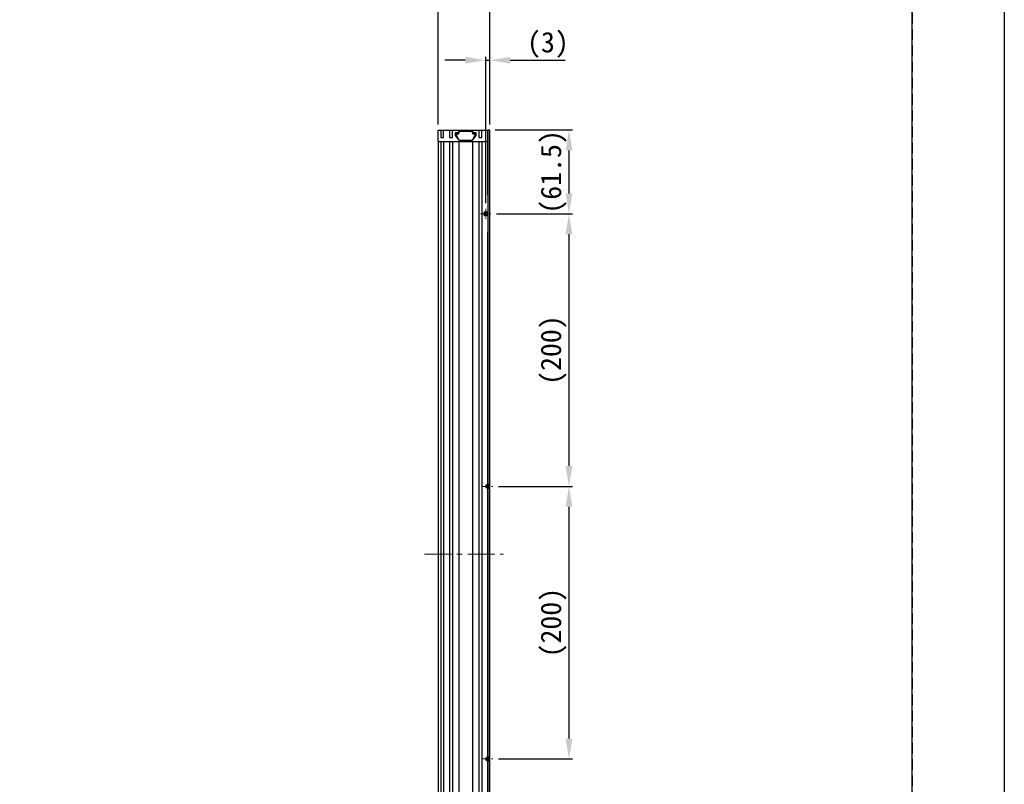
# Model space of a CAD drawing. Header units: millimetres. Extents: x 0 to 420, y 0 to 297.
# Tile 5 of 10: x 276 to 420, y 120 to 233. Entities that reach past the tile are written whole.
import ezdxf

# ---------------------------------------------------------------- set-up
doc = ezdxf.new("R2010")
doc.units = ezdxf.units.MM
doc.header["$LTSCALE"] = 0.25
doc.linetypes.add('CENTER', pattern=[50.8, 31.75, -6.35, 6.35, -6.35])
doc.linetypes.add('HIDDEN', pattern=[9.525, 6.35, -3.175])
for name, color, linetype, lineweight in [('BASE', 7, 'Continuous', 25), ('C-SIDE COVER', 7, 'Continuous', 25), ('CABLE 3P', 7, 'Continuous', 20), ('CENTER', 1, 'CENTER', 9), ('DIMENSION', 6, 'Continuous', 15), ('SIDE COVER', 7, 'Continuous', 25), ('T-NUT', 7, 'Continuous', 20)]:
    doc.layers.add(name, color=color, linetype=linetype, lineweight=lineweight)
doc.layers.add('FORM', color=252, linetype='Continuous')
doc.layers.add('PAPER', color=254, linetype='Continuous', plot=False)
doc.styles.add('VS Standard', font='msgothic.ttc', dxfattribs={"height": 3})
doc.dimstyles.new('VS Standard x0.2', dxfattribs={"dimtxt": 3, "dimasz": 3, "dimexe": 0.5, "dimexo": 0.8, "dimgap": 0.5, "dimtad": 3, "dimlfac": 5, "dimrnd": 0.0001, "dimzin": 9, "dimdsep": 46, "dimtxsty": 'VS Standard', "dimcen": 0, "dimaunit": 1, "dimadec": 0, "dimazin": 2, "dimtfac": 1, "dimtmove": 0, "dimatfit": 2, "dimfxl": 1, "dimtolj": 1, "dimtzin": 0, "dimarcsym": 0})

# ---------------------------------------------------------------- blocks, each defined once
blk = doc.blocks.new('*D38')
at = {"layer": 'Defpoints', "color": 0}
for p in [(344.51, 226.65), (344.51, 216.41), (343.91, 204.86)]:
    blk.add_point(p, dxfattribs=at)
at = {"layer": 'DIMENSION', "color": 0, "lineweight": -2}
for p, q in [((343.91, 205.66), (343.91, 227.15)), ((344.51, 217.21), (344.51, 227.15)), ((340.91, 226.65), (337.91, 226.65)), ((343.91, 226.65), (344.51, 226.65)), ((347.51, 226.65), (355.55, 226.65))]:
    blk.add_line(p, q, dxfattribs=at)
at = {"layer": 'DIMENSION', "color": 0}
for points in [[(340.91, 226.15), (340.91, 227.15), (343.91, 226.65)], [(347.51, 227.15), (347.51, 226.15), (344.51, 226.65)]]:
    blk.add_solid(points, dxfattribs=at)
at = {"layer": 'DIMENSION', "color": 0, "insert": (353.03, 228.9), "char_height": 3, "attachment_point": 5, "style": 'VS Standard'}
blk.add_mtext('\\A1;\\A1;(3)', dxfattribs=at)
blk = doc.blocks.new('*D43')
at = {"layer": 'Defpoints', "color": 0}
for p in [(344.51, 235.26), (336.91, 216.41), (344.51, 216.41)]:
    blk.add_point(p, dxfattribs=at)
at = {"layer": 'DIMENSION', "color": 0, "lineweight": -2}
for p, q in [((336.91, 217.21), (336.91, 235.76)), ((344.51, 217.21), (344.51, 235.76)), ((339.91, 235.26), (341.51, 235.26))]:
    blk.add_line(p, q, dxfattribs=at)
at = {"layer": 'DIMENSION', "color": 0}
for points in [[(339.91, 235.76), (339.91, 234.76), (336.91, 235.26)], [(341.51, 234.76), (341.51, 235.76), (344.51, 235.26)]]:
    blk.add_solid(points, dxfattribs=at)
at = {"layer": 'DIMENSION', "color": 0, "insert": (340.71, 237.26), "char_height": 3, "attachment_point": 5, "style": 'VS Standard'}
blk.add_mtext('\\A1;38', dxfattribs=at)
blk = doc.blocks.new('*D45')
at = {"layer": 'Defpoints', "color": 0}
for p in [(344.66, 204.11), (344.96, 164.11), (356.12, 164.11)]:
    blk.add_point(p, dxfattribs=at)
at = {"layer": 'DIMENSION', "color": 0, "lineweight": -2}
for p, q in [((345.46, 204.11), (356.62, 204.11)), ((356.12, 201.11), (356.12, 167.11)), ((345.76, 164.11), (356.62, 164.11))]:
    blk.add_line(p, q, dxfattribs=at)
at = {"layer": 'DIMENSION', "color": 0}
for points in [[(356.62, 201.11), (355.62, 201.11), (356.12, 204.11)], [(355.62, 167.11), (356.62, 167.11), (356.12, 164.11)]]:
    blk.add_solid(points, dxfattribs=at)
at = {"layer": 'DIMENSION', "color": 0, "insert": (353.87, 184.11), "char_height": 3, "attachment_point": 5, "rotation": 90, "style": 'VS Standard'}
blk.add_mtext('\\A1;\\A1;(200)', dxfattribs=at)
blk = doc.blocks.new('*D46')
at = {"layer": 'Defpoints', "color": 0}
for p in [(344.96, 164.11), (344.96, 124.11), (356.12, 124.11)]:
    blk.add_point(p, dxfattribs=at)
at = {"layer": 'DIMENSION', "color": 0, "lineweight": -2}
for p, q in [((345.76, 164.11), (356.62, 164.11)), ((356.12, 161.11), (356.12, 127.11)), ((345.76, 124.11), (356.62, 124.11))]:
    blk.add_line(p, q, dxfattribs=at)
at = {"layer": 'DIMENSION', "color": 0}
for points in [[(356.62, 161.11), (355.62, 161.11), (356.12, 164.11)], [(355.62, 127.11), (356.62, 127.11), (356.12, 124.11)]]:
    blk.add_solid(points, dxfattribs=at)
at = {"layer": 'DIMENSION', "color": 0, "insert": (353.87, 144.11), "char_height": 3, "attachment_point": 5, "rotation": 90, "style": 'VS Standard'}
blk.add_mtext('\\A1;\\A1;(200)', dxfattribs=at)
blk = doc.blocks.new('*D47')
at = {"layer": 'Defpoints', "color": 0}
for p in [(344.51, 216.41), (344.66, 204.11), (356.12, 204.11)]:
    blk.add_point(p, dxfattribs=at)
at = {"layer": 'DIMENSION', "color": 0, "lineweight": -2}
for p, q in [((345.31, 216.41), (356.62, 216.41)), ((356.12, 213.41), (356.12, 207.11)), ((345.46, 204.11), (356.62, 204.11))]:
    blk.add_line(p, q, dxfattribs=at)
at = {"layer": 'DIMENSION', "color": 0}
for points in [[(356.62, 213.41), (355.62, 213.41), (356.12, 216.41)], [(355.62, 207.11), (356.62, 207.11), (356.12, 204.11)]]:
    blk.add_solid(points, dxfattribs=at)
at = {"layer": 'DIMENSION', "color": 0, "insert": (353.87, 210.26), "char_height": 3, "attachment_point": 5, "rotation": 90, "style": 'VS Standard'}
blk.add_mtext('\\A1;\\A1;(61.5)', dxfattribs=at)

msp = doc.modelspace()

# ---------------------------------------------------------------- hatches: boundary and pattern name
at = {"layer": 'CABLE 3P'}
h = msp.add_hatch(dxfattribs=at)
h.set_pattern_fill('ANSI31', color=256, scale=0.025, style=0)
h.paths.add_polyline_path([(344.2078, 204.1074, 0.41421356), (343.9078, 204.4074), (343.9078, 204.1074)])
h.paths.add_polyline_path([(343.9078, 204.4074, 0.41421356), (343.6078, 204.1074), (343.9078, 204.1074)])
h.paths.add_polyline_path([(343.6078, 204.1074, 0.41421356), (343.9078, 203.8074), (343.9078, 204.1074)])
h.paths.add_polyline_path([(343.9078, 203.8074, 0.41421356), (344.2078, 204.1074), (343.9078, 204.1074)])
h = msp.add_hatch(dxfattribs=at)
h.set_pattern_fill('ANSI31', color=256, scale=0.025, style=0)
h.set_pattern_definition([(45, (0.3, -39.98649), (-0.0561266, 0.0561266), [])])
h.paths.add_polyline_path([(344.5078, 164.1209, 0.41421356), (344.2078, 164.4209), (344.2078, 164.1209)])
h.paths.add_polyline_path([(344.2078, 164.4209, 0.41421356), (343.9078, 164.1209), (344.2078, 164.1209)])
h.paths.add_polyline_path([(343.9078, 164.1209, 0.41421356), (344.2078, 163.8209), (344.2078, 164.1209)])
h.paths.add_polyline_path([(344.2078, 163.8209, 0.41421356), (344.5078, 164.1209), (344.2078, 164.1209)])
h = msp.add_hatch(dxfattribs=at)
h.set_pattern_fill('ANSI31', color=256, scale=0.025, style=0)
h.set_pattern_definition([(45, (0.3, -80), (-0.0561266, 0.0561266), [])])
h.paths.add_polyline_path([(344.5078, 124.1074, 0.41421356), (344.2078, 124.4074), (344.2078, 124.1074)])
h.paths.add_polyline_path([(344.2078, 124.4074, 0.41421356), (343.9078, 124.1074), (344.2078, 124.1074)])
h.paths.add_polyline_path([(343.9078, 124.1074, 0.41421356), (344.2078, 123.8074), (344.2078, 124.1074)])
h.paths.add_polyline_path([(344.2078, 123.8074, 0.41421356), (344.5078, 124.1074), (344.2078, 124.1074)])

# ---------------------------------------------------------------- linework, layer by layer
at = {"layer": 'BASE'}
for p, q in [((344.2078, 206.8589), (344.2078, 216.4074)), ((344.5078, 216.4074), (344.2078, 216.4074)), ((344.2078, 216.4074), (344.2078, 214.7074)), ((344.5078, 205.1806), (344.5078, 216.4074)), ((344.2078, 214.7074), (344.2078, 201.3562)), ((344.5078, 91.8074), (344.5078, 205.1806)), ((344.2078, 91.8074), (344.2078, 201.3562)), ((344.2078, 201.3562), (344.2078, 91.8074))]:
    msp.add_line(p, q, dxfattribs=at)
at = {"layer": 'C-SIDE COVER'}
for p, q in [((336.9078, 214.7074), (336.9078, 91.8074)), ((336.9078, 214.7074), (337.3078, 214.7074)), ((337.3078, 214.7074), (337.3078, 91.8074)), ((337.7078, 214.7074), (338.6078, 214.7074)), ((337.7078, 214.7074), (337.7078, 91.8074)), ((338.6078, 214.7074), (338.6078, 91.8074)), ((339.0078, 214.7074), (339.0078, 91.8074)), ((339.0078, 214.7074), (339.9578, 214.7074)), ((339.9578, 214.7074), (339.9578, 91.8074)), ((341.9578, 214.7074), (341.9578, 91.8074)), ((341.9578, 214.7074), (342.9078, 214.7074)), ((342.9078, 214.7074), (342.9078, 204.5074)), ((343.3078, 214.7074), (343.3078, 205.2261)), ((343.3078, 214.7074), (344.2078, 214.7074)), ((343.3078, 205.2261), (343.3078, 91.8074)), ((342.9078, 204.5074), (342.9078, 91.8074)), ((343.9078, 204.4074), (344.2078, 204.4074)), ((344.2078, 203.8074), (343.9078, 203.8074)), ((344.2078, 164.4209), (344.5078, 164.4209)), ((344.5078, 163.8209), (344.2078, 163.8209)), ((344.2078, 124.4074), (344.5078, 124.4074)), ((344.5078, 123.8074), (344.2078, 123.8074))]:
    msp.add_line(p, q, dxfattribs=at)
for centre in [(343.9078, 204.1074), (344.2078, 164.1209), (344.2078, 124.1074)]:
    msp.add_arc(centre, 0.3, 90, 270, dxfattribs=at)
at = {"layer": 'CABLE 3P'}
for centre in [(343.9078, 204.1074), (344.2078, 164.1209), (344.2078, 124.1074)]:
    msp.add_circle(centre, 0.3, dxfattribs=at)
at = {"layer": 'CENTER', "ltscale": 0.1}
for p, q in [((343.1578, 204.1074), (344.6578, 204.1074)), ((343.9078, 204.8574), (343.9078, 203.3574)), ((344.2078, 164.9141), (344.2078, 163.4141)), ((343.4578, 164.1074), (344.9578, 164.1074)), ((344.2078, 124.8574), (344.2078, 123.3574)), ((343.4578, 124.1074), (344.9578, 124.1074))]:
    msp.add_line(p, q, dxfattribs=at)
at = {"layer": 'CENTER', "ltscale": 0.5}
msp.add_line((334.9078, 154.157), (346.5078, 154.157), dxfattribs=at)
at = {"layer": 'FORM'}
msp.add_line((406.5, 44.5), (406.5, 286), dxfattribs=at)
at = {"layer": 'FORM', "linetype": 'HIDDEN'}
msp.add_lwpolyline([(13.5, 286), (406.5, 286), (406.5, 11), (13.5, 11)], close=True, dxfattribs=at)
at = {"layer": 'PAPER'}
msp.add_lwpolyline([(0, 297), (420, 297), (420, 0), (0, 0)], close=True, dxfattribs=at)
at = {"layer": 'SIDE COVER'}
for p, q in [((336.9078, 214.7074), (336.9078, 216.4074)), ((336.9078, 216.4074), (337.3078, 216.4074)), ((337.3078, 216.4074), (337.7078, 216.4074)), ((337.3078, 216.4074), (337.3078, 215.3074)), ((337.3078, 215.3074), (337.7078, 215.3074)), ((337.7078, 216.4074), (338.6078, 216.4074)), ((337.7078, 215.3074), (337.7078, 216.4074)), ((338.6078, 216.4074), (339.0078, 216.4074)), ((338.6078, 216.4074), (338.6078, 215.3074)), ((338.6078, 215.3074), (339.0078, 215.3074)), ((339.0078, 215.3074), (339.0078, 216.4074)), ((339.0078, 216.4074), (339.9578, 216.4074)), ((339.9578, 216.0074), (339.4324, 216.0074)), ((339.4324, 216.0074), (339.4324, 215.6074)), ((339.4324, 215.6074), (339.9578, 214.9348)), ((339.9578, 216.4074), (341.9578, 216.4074)), ((339.9578, 216.4074), (339.9578, 216.0074)), ((341.9578, 216.0074), (341.9578, 216.4074)), ((341.9578, 216.4074), (342.9078, 216.4074)), ((342.4833, 216.0074), (341.9578, 216.0074)), ((341.9578, 214.9348), (342.4833, 215.6074)), ((342.4833, 215.6074), (342.4833, 216.0074)), ((342.9078, 216.4074), (343.3078, 216.4074)), ((342.9078, 216.4074), (342.9078, 215.3074)), ((342.9078, 215.3074), (343.3078, 215.3074)), ((343.3078, 216.4074), (344.2078, 216.4074)), ((343.3078, 215.3074), (343.3078, 216.4074)), ((336.9078, 214.7074), (344.2078, 214.7074)), ((339.9578, 214.9348), (341.9578, 214.9348))]:
    msp.add_line(p, q, dxfattribs=at)
at = {"layer": 'T-NUT', "linetype": 'Continuous', "lineweight": 25}
for p, q in [((339.9748, 214.9394), (339.5078, 215.8335)), ((339.5078, 215.8335), (339.9778, 215.8335)), ((339.9778, 216.2335), (341.9378, 216.2335)), ((339.9778, 215.8335), (339.9778, 216.2335)), ((341.9378, 216.2335), (341.9378, 215.8335)), ((341.9378, 215.8335), (342.4078, 215.8335)), ((342.4078, 215.8335), (341.9409, 214.9394))]:
    msp.add_line(p, q, dxfattribs=at)

# ---------------------------------------------------------------- dimensions: what is measured, and where the dimension line sits
at = {"layer": 'DIMENSION'}
dim = msp.add_linear_dim(base=(344.5078, 235.2569), p1=(336.9078, 216.4074), p2=(344.5078, 216.4074), dimstyle='VS Standard x0.2', override={"dimtxsty": 'VS Standard'}, dxfattribs=at)
dim.commit()
dim.dimension.update_dxf_attribs({"geometry": '*D43', "text_midpoint": (340.7078, 237.2569)})
dim = msp.add_linear_dim(base=(344.5078, 226.6534), p1=(343.9078, 204.8574), p2=(344.5078, 216.4074), text='\\A1;(<>)', dimstyle='VS Standard x0.2', override={"dimtxsty": 'VS Standard'}, dxfattribs=at)
dim.commit()
dim.dimension.update_dxf_attribs({"geometry": '*D38', "text_midpoint": (353.0268, 228.9039)})
for base, p1, p2, picture, middle in [((356.1191, 204.1074), (344.5078, 216.4074), (344.6578, 204.1074), '*D47', (353.8686, 210.2574)), ((356.1191, 164.1074), (344.6578, 204.1074), (344.9578, 164.1074), '*D45', (353.8686, 184.1074)), ((356.1191, 124.1074), (344.9578, 164.1074), (344.9578, 124.1074), '*D46', (353.8686, 144.1074))]:
    dim = msp.add_linear_dim(base=base, p1=p1, p2=p2, angle=90, text='\\A1;(<>)', dimstyle='VS Standard x0.2', dxfattribs=at)
    dim.commit()
    dim.dimension.update_dxf_attribs({"geometry": picture, "text_midpoint": middle})

doc.saveas('drawing.dxf')
